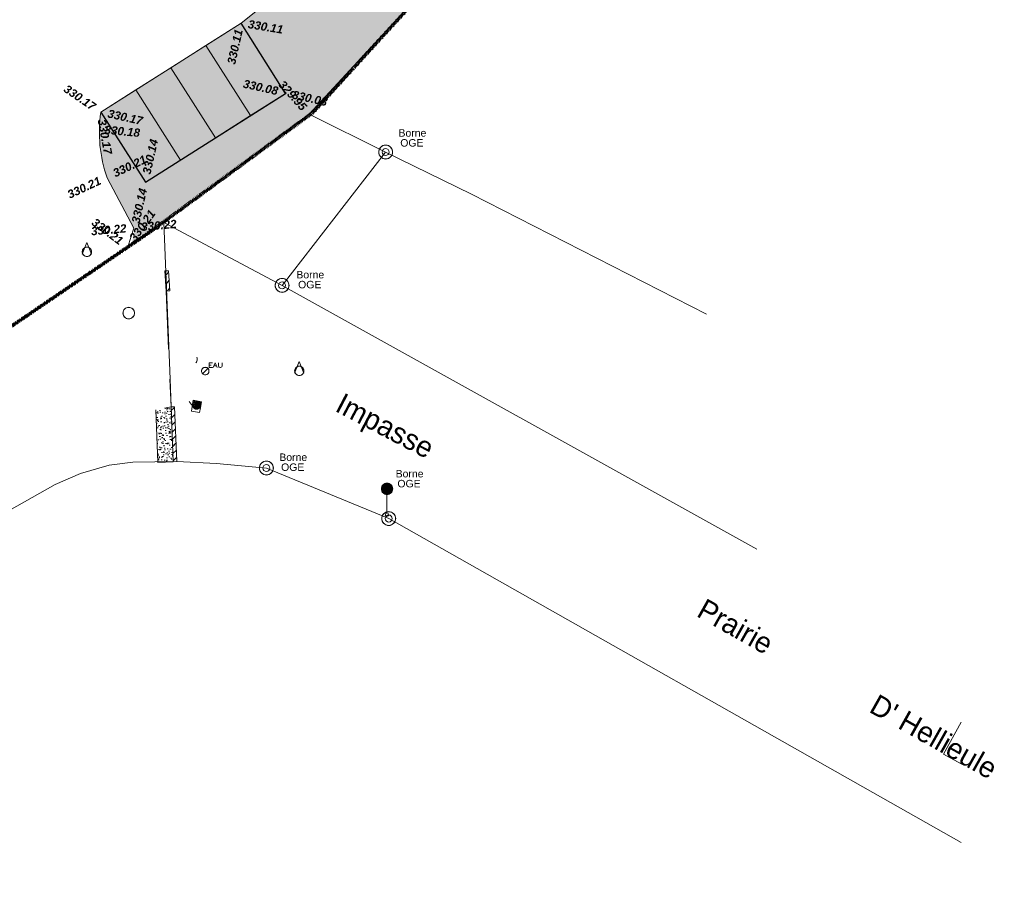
# Model space of a CAD drawing. Header units: centimetres. Extents: x -11246 to 29725, y -11714 to 13666.
# Tile 77 of 79: x 9298 to 9892, y 7083 to 7609. Entities that reach past the tile are written whole.
import ezdxf
from ezdxf.enums import TextEntityAlignment as Align

# ---------------------------------------------------------------- set-up
doc = ezdxf.new("R2010")
doc.units = ezdxf.units.CM
for name, pattern in [('Centre 2', [0.03175, 0.00635, -0.004763, 0.015875, -0.004763]), ('IMPORT-BORDCHAUSSEE', [0]), ('IMPORT-DISCONTINU', [0])]:
    doc.linetypes.add(name, pattern=pattern)
for name, color, linetype, lineweight in [('0- Cloture', 7, 'Continuous', 5), ('Caches des symboles', 7, 'Continuous', 5), ('COV_EPURES', 7, 'Continuous', 5), ('Regard', 7, 'Continuous', 5), ('SIGNALISATION', 7, 'IMPORT-DISCONTINU', 5), ('Surface Projet - Textes - Altitudes', 175, 'Continuous', 0)]:
    doc.layers.add(name, color=color, linetype=linetype, lineweight=lineweight)
doc.layers.add('0- nouvelle giration', color=7, linetype='Continuous')
for name, color, linetype, lineweight, true_color in [('BORNE-ANCIENNE', 7, 'Continuous', 5, 0x003f7f), ('CADASTRE', 190, 'IMPORT-BORDCHAUSSEE', 5, 0x7f00ff), ('dalle-beton', 7, 'Continuous', 5, 0x666666), ('ECRITURE', 160, 'Continuous', 5, 0x003fff), ('INACTIF', 4, 'Continuous', 5, 0x00ffff), ('MUR', 7, 'Continuous', 5, 0x7f3f00), ('POLYGO', 7, 'Continuous', 5, 0xa50000), ('PORTAIL', 6, 'Continuous', 5, 0xff00ff), ('RESEAU_AEP_SYMBOLE', 4, 'Continuous', 5, 0x00ffff), ('RESEAU_ASSAINISSEMENT_SYMBOLE', 7, 'Continuous', 5, 0xa55200), ('VERDI_CLOTURE LIMITE DE PROPRIETE', 1, 'Continuous', 5, 0xff0000), ('VERDI_Place permeable', 7, 'Continuous', 5, 0x7fffbf)]:
    doc.layers.add(name, color=color, linetype=linetype, lineweight=lineweight, true_color=true_color)
doc.styles.add('Altitude Surfaces projet', font='arialbi.ttf', dxfattribs={"height": 0.5})
doc.styles.add('Arial_1', font='arial.ttf', dxfattribs={"height": 0.45})
doc.styles.add('Book Antiqua', font='BKANT.TTF', dxfattribs={"height": 1.25})
doc.styles.add('RomanC', font='romanc__.ttf', dxfattribs={"width": 1.2385, "height": 0.283635})

# ---------------------------------------------------------------- blocks, each defined once
blk = doc.blocks.new('APS_VERDI_PLAN MASSE_V2_REVIT_dwg_zs_cache-14888787-RDC Bâtiment 500')
at = {"layer": 'Caches des symboles', "flags": 128}
blk.add_lwpolyline([(-0.2, 0.98), (-0.56, 0.83), (-0.83, 0.56), (-0.98, 0.2), (-0.98, -0.2), (-0.83, -0.56), (-0.56, -0.83), (-0.2, -0.98), (0.2, -0.98), (0.56, -0.83), (0.83, -0.56), (0.98, -0.2), (0.98, 0.2), (0.83, 0.56), (0.56, 0.83), (0.2, 0.98)], close=True, dxfattribs=at)
blk = doc.blocks.new('APS_VERDI_PLAN MASSE_V2_REVIT_dwg_i084-14888789-RDC Bâtiment 500')
at = {"layer": 'SIGNALISATION', "linetype": 'Continuous', "true_color": 0xff0000}
h = blk.add_hatch(color=1, dxfattribs=at)
h.paths.add_polyline_path([(0, -0.6), (0.13, -0.58), (0.2, -0.56), (0.26, -0.54), (0.36, -0.47), (0.42, -0.42), (0.45, -0.39), (0.5, -0.32), (0.54, -0.25), (0.58, -0.14), (0.59, -0.07), (0.6, 0), (0.58, 0.14), (0.56, 0.2), (0.54, 0.25), (0.5, 0.32), (0.43, 0.41), (0.39, 0.45), (0.32, 0.5), (0.21, 0.56), (0.15, 0.58), (0.08, 0.59), (0, 0.6), (-0.13, 0.58), (-0.2, 0.56), (-0.26, 0.54), (-0.36, 0.47), (-0.42, 0.42), (-0.45, 0.39), (-0.5, 0.32), (-0.54, 0.25), (-0.58, 0.15), (-0.59, 0.08), (-0.6, -0.01), (-0.58, -0.13), (-0.57, -0.17), (-0.54, -0.25), (-0.5, -0.32), (-0.44, -0.41), (-0.37, -0.47), (-0.27, -0.53), (-0.21, -0.56), (-0.15, -0.58), (-0.08, -0.59), (0, -0.6)])
h.paths.add_polyline_path([(-0.01, -0.42), (-0.08, -0.41), (-0.15, -0.39), (-0.22, -0.36), (-0.27, -0.32), (0, -0.06), (0.26, -0.33), (0.2, -0.37), (0.13, -0.4), (0.01, -0.42), (0, -0.42)])
h.paths.add_polyline_path([(0.32, -0.27), (0.06, 0), (0.33, 0.26), (0.37, 0.2), (0.4, 0.14), (0.41, 0.07), (0.42, -0.02), (0.41, -0.08), (0.39, -0.15), (0.36, -0.21), (0.33, -0.26)])
h.paths.add_polyline_path([(-0.33, -0.26), (-0.37, -0.19), (-0.4, -0.13), (-0.42, -0.01), (-0.41, 0.05), (-0.41, 0.09), (-0.39, 0.15), (-0.36, 0.22), (-0.32, 0.27), (-0.06, 0), (-0.33, -0.25)])
h.paths.add_polyline_path([(0, 0.06), (-0.26, 0.33), (-0.2, 0.37), (-0.13, 0.4), (-0.01, 0.42), (0.02, 0.42), (0.08, 0.41), (0.15, 0.39), (0.21, 0.36), (0.27, 0.32), (0, 0.06)])
at = {"layer": 'SIGNALISATION', "linetype": 'Continuous', "true_color": 0x0000ff}
h = blk.add_hatch(color=5, dxfattribs=at)
h.paths.add_polyline_path([(-0.01, -0.42), (0.06, -0.41), (0.13, -0.4), (0.2, -0.37), (0.26, -0.33), (0, -0.06), (-0.27, -0.32), (-0.21, -0.36), (-0.15, -0.39), (-0.04, -0.41), (-0.01, -0.42)])
h.paths.add_polyline_path([(0.32, -0.26), (0.36, -0.2), (0.39, -0.14), (0.41, -0.06), (0.42, 0), (0.41, 0.07), (0.39, 0.14), (0.37, 0.2), (0.33, 0.26), (0.07, 0), (0.27, -0.21)])
h.paths.add_polyline_path([(-0.33, -0.25), (-0.06, 0), (-0.32, 0.27), (-0.36, 0.21), (-0.39, 0.14), (-0.41, 0.04), (-0.41, -0.04), (-0.41, -0.07), (-0.39, -0.14), (-0.36, -0.21), (-0.33, -0.25)])
h.paths.add_polyline_path([(0, 0.07), (0.27, 0.32), (0.21, 0.36), (0.13, 0.4), (0.05, 0.41), (-0.04, 0.41), (-0.06, 0.41), (-0.13, 0.4), (-0.2, 0.37), (-0.26, 0.33), (0, 0.07)])
at = {"layer": 'SIGNALISATION', "color": 1, "linetype": 'Continuous', "true_color": 0xff0000, "flags": 128}
for points in [[(-0.33, -0.26), (-0.06, 0), (-0.32, 0.27)], [(-0.26, 0.33), (0, 0.06), (0.27, 0.32)], [(0.33, 0.26), (0.06, 0), (0.32, -0.27)], [(0.26, -0.33), (0, -0.06), (-0.27, -0.32)]]:
    blk.add_lwpolyline(points, dxfattribs=at)
at = {"layer": 'SIGNALISATION', "color": 5, "linetype": 'Continuous', "true_color": 0x0000ff, "flags": 128}
for points in [[(-0.33, -0.25), (-0.06, 0), (-0.32, 0.27)], [(-0.26, 0.33), (0, 0.07), (0.27, 0.32)], [(0.33, 0.26), (0.06, 0), (0.32, -0.26)], [(0.26, -0.33), (0, -0.06), (-0.27, -0.32)]]:
    blk.add_lwpolyline(points, dxfattribs=at)
at = {"layer": 'SIGNALISATION', "linetype": 'Continuous'}
blk.add_circle((0, 0), 0.625, dxfattribs=at)
at = {"layer": 'SIGNALISATION', "color": 1, "linetype": 'Continuous', "true_color": 0xff0000}
blk.add_circle((0, 0), 0.597, dxfattribs=at)
for start, end in [(139.5176, 217.5591), (50.2408, 127.9658), (320.5725, 38.6528), (229.261, 308.2184)]:
    blk.add_arc((0, 0), 0.419, start, end, dxfattribs=at)
at = {"layer": 'SIGNALISATION', "color": 5, "linetype": 'Continuous', "true_color": 0x0000ff}
for start, end in [(139.7409, 217.3345), (50.4657, 127.741), (320.7974, 38.4308), (229.4832, 307.9954)]:
    blk.add_arc((0, 0), 0.418, start, end, dxfattribs=at)
at = {"xscale": 0.625, "yscale": 0.625, "zscale": 0.625}
blk.add_blockref('APS_VERDI_PLAN MASSE_V2_REVIT_dwg_zs_cache-14888787-RDC Bâtiment 500', (0, 0), dxfattribs=at)
blk = doc.blocks.new('APS_VERDI_PLAN MASSE_V2_REVIT_dwg_A$C13781857-14888790-RDC Bâtiment 500')
at = {"layer": 'SIGNALISATION', "linetype": 'Continuous'}
blk.add_line((0.309, 1.204), (0.309, 0.2), dxfattribs=at)
blk.add_circle((0.309, 0.1), 0.1, dxfattribs=at)
at = {"xscale": 0.5, "yscale": 0.5, "zscale": 0.5}
blk.add_blockref('APS_VERDI_PLAN MASSE_V2_REVIT_dwg_i084-14888789-RDC Bâtiment 500', (0.313, 1.516), dxfattribs=at)
blk = doc.blocks.new('APS_VERDI_PLAN MASSE_V2_REVIT_dwg_STR6-14888814-RDC Bâtiment 500')
at = {"layer": 'RESEAU_ASSAINISSEMENT_SYMBOLE'}
for p, q in [((-36.781, -61.044), (-37.214, -60.966)), ((-37.202, -60.968), (-37.205, -60.986)), ((-37.191, -60.97), (-37.197, -61.001)), ((-37.128, -60.601), (-37.195, -60.97)), ((-37.181, -60.972), (-37.189, -61.016)), ((-37.17, -60.974), (-37.18, -61.03)), ((-37.16, -60.976), (-37.172, -61.043)), ((-37.149, -60.978), (-37.163, -61.055)), ((-37.139, -60.98), (-37.154, -61.066)), ((-37.078, -60.61), (-37.145, -60.979)), ((-37.128, -60.981), (-37.145, -61.076)), ((-37.118, -60.983), (-37.136, -61.086)), ((-37.107, -60.985), (-37.127, -61.095)), ((-37.097, -60.987), (-37.118, -61.103)), ((-37.086, -60.989), (-37.108, -61.111)), ((-37.076, -60.991), (-37.099, -61.117)), ((-37.029, -60.619), (-37.095, -60.988)), ((-37.065, -60.993), (-37.089, -61.124)), ((-37.055, -60.995), (-37.079, -61.129)), ((-37.044, -60.997), (-37.069, -61.134)), ((-37.034, -60.999), (-37.059, -61.138)), ((-37.023, -61), (-37.049, -61.142)), ((-36.979, -60.628), (-37.046, -60.997)), ((-37.013, -61.002), (-37.039, -61.145)), ((-37.002, -61.004), (-37.028, -61.148)), ((-36.992, -61.006), (-37.018, -61.15)), ((-36.981, -61.008), (-37.007, -61.151)), ((-36.93, -60.636), (-36.996, -61.006)), ((-36.971, -61.01), (-36.996, -61.151)), ((-36.96, -61.012), (-36.985, -61.152)), ((-36.95, -61.014), (-36.974, -61.151)), ((-36.939, -61.016), (-36.963, -61.15)), ((-36.929, -61.018), (-36.952, -61.148)), ((-36.88, -60.645), (-36.947, -61.014)), ((-36.918, -61.019), (-36.941, -61.145)), ((-36.908, -61.021), (-36.93, -61.142)), ((-36.897, -61.023), (-36.918, -61.139)), ((-36.887, -61.025), (-36.906, -61.134)), ((-36.831, -60.654), (-36.897, -61.023)), ((-36.876, -61.027), (-36.895, -61.129)), ((-36.866, -61.029), (-36.883, -61.123)), ((-36.855, -61.031), (-36.871, -61.116)), ((-36.845, -61.033), (-36.858, -61.109)), ((-36.781, -60.663), (-36.848, -61.032)), ((-36.834, -61.035), (-36.846, -61.101)), ((-36.824, -61.037), (-36.833, -61.091)), ((-36.813, -61.038), (-36.821, -61.081)), ((-36.803, -61.04), (-36.808, -61.07)), ((-36.731, -60.672), (-36.798, -61.041)), ((-36.792, -61.042), (-36.795, -61.058))]:
    blk.add_line(p, q, dxfattribs=at)
at = {"layer": 'RESEAU_ASSAINISSEMENT_SYMBOLE', "flags": 128}
blk.add_lwpolyline([(-36.8, -61.329), (-36.75, -61.05), (-37.245, -60.96), (-37.296, -61.239)], close=True, dxfattribs=at)
blk.add_lwpolyline([(-37.244, -60.961), (-37.177, -60.592), (-36.682, -60.681), (-36.749, -61.05), (-36.934, -61.017)], dxfattribs=at)
at = {"layer": 'RESEAU_ASSAINISSEMENT_SYMBOLE'}
blk.add_arc((-36.894, -60.431), 0.577, 204.61036, 278.34699, dxfattribs=at)
blk = doc.blocks.new('APS_VERDI_PLAN MASSE_V2_REVIT_dwg_STR15-14888815-RDC Bâtiment 500')
at = {"layer": 'RESEAU_AEP_SYMBOLE'}
blk.add_line((-0.172, -0.172), (0.172, 0.172), dxfattribs=at)
blk.add_circle((0, 0), 0.225, dxfattribs=at)
at = {"xscale": 0.225, "yscale": 0.225, "zscale": 0.225}
blk.add_blockref('APS_VERDI_PLAN MASSE_V2_REVIT_dwg_zs_cache-14888787-RDC Bâtiment 500', (0, 0), dxfattribs=at)
at = {"layer": 'RESEAU_AEP_SYMBOLE', "insert": (0.182, 0.499), "char_height": 0.2836, "width": 1.27886, "attachment_point": 1, "line_spacing_factor": 1.125357, "style": 'RomanC'}
blk.add_mtext('EAU', dxfattribs=at)
blk = doc.blocks.new('APS_VERDI_PLAN MASSE_V2_REVIT_dwg_zs_cache-14888816-RDC Bâtiment 500')
at = {"layer": 'Caches des symboles', "flags": 128}
blk.add_lwpolyline([(-43.642, -51.369), (-43.743, -51.411), (-43.821, -51.489), (-43.863, -51.59), (-43.863, -51.7), (-43.821, -51.801), (-43.743, -51.879), (-43.642, -51.921), (-43.532, -51.921), (-43.431, -51.879), (-43.353, -51.801), (-43.311, -51.7), (-43.311, -51.59), (-43.353, -51.489), (-43.431, -51.411), (-43.532, -51.369), (-43.642, -51.369)], dxfattribs=at)
blk = doc.blocks.new('APS_VERDI_PLAN MASSE_V2_REVIT_dwg_4-14888817-RDC Bâtiment 500')
at = {"layer": 'INACTIF'}
blk.add_circle((-43.587, -51.645), 0.281, dxfattribs=at)
at = {"layer": 'POLYGO', "flags": 128}
blk.add_lwpolyline([(-43.868, -51.785), (-43.587, -51.083), (-43.306, -51.785)], dxfattribs=at)
blk.add_blockref('APS_VERDI_PLAN MASSE_V2_REVIT_dwg_zs_cache-14888816-RDC Bâtiment 500', (0, 0))
blk = doc.blocks.new('APS_VERDI_PLAN MASSE_V2_REVIT_dwg_zs_cache-14888818-RDC Bâtiment 500')
at = {"layer": 'Caches des symboles', "flags": 128}
blk.add_lwpolyline([(-30.846, -58.547), (-30.948, -58.589), (-31.025, -58.667), (-31.067, -58.768), (-31.067, -58.878), (-31.025, -58.979), (-30.948, -59.057), (-30.846, -59.099), (-30.736, -59.099), (-30.635, -59.057), (-30.558, -58.979), (-30.516, -58.878), (-30.516, -58.768), (-30.558, -58.667), (-30.635, -58.589), (-30.736, -58.547), (-30.846, -58.547)], dxfattribs=at)
blk = doc.blocks.new('APS_VERDI_PLAN MASSE_V2_REVIT_dwg_4-14888819-RDC Bâtiment 500')
at = {"layer": 'INACTIF'}
blk.add_circle((-30.791, -58.823), 0.281, dxfattribs=at)
at = {"layer": 'POLYGO', "flags": 128}
blk.add_lwpolyline([(-31.072, -58.963), (-30.791, -58.26), (-30.51, -58.963)], dxfattribs=at)
blk.add_blockref('APS_VERDI_PLAN MASSE_V2_REVIT_dwg_zs_cache-14888818-RDC Bâtiment 500', (0, 0))
blk = doc.blocks.new('APS_VERDI_PLAN MASSE_V2_REVIT_dwg_zs_cache-14888839-RDC Bâtiment 500')
at = {"layer": 'Caches des symboles', "flags": 128}
blk.add_lwpolyline([(-41.139, -54.995), (-41.265, -55.047), (-41.362, -55.144), (-41.414, -55.27), (-41.414, -55.406), (-41.362, -55.532), (-41.265, -55.629), (-41.139, -55.681), (-41.002, -55.681), (-40.876, -55.629), (-40.78, -55.532), (-40.727, -55.406), (-40.727, -55.27), (-40.78, -55.144), (-40.876, -55.047), (-41.002, -54.995)], close=True, dxfattribs=at)
blk = doc.blocks.new('APS_VERDI_PLAN MASSE_V2_REVIT_dwg_GU14-14888840-RDC Bâtiment 500')
at = {"layer": 'Regard'}
blk.add_circle((-41.071, -55.338), 0.35, dxfattribs=at)
blk.add_blockref('APS_VERDI_PLAN MASSE_V2_REVIT_dwg_zs_cache-14888839-RDC Bâtiment 500', (0, 0))
blk = doc.blocks.new('APS_VERDI_PLAN MASSE_V2_REVIT_dwg_zs_cache-14888841-RDC Bâtiment 500')
at = {"layer": 'Caches des symboles', "flags": 128}
blk.add_lwpolyline([(-37.03, -58.337), (-37.004, -58.311), (-36.952, -58.185), (-36.952, -58.048), (-36.972, -58)], dxfattribs=at)
blk = doc.blocks.new('APS_VERDI_PLAN MASSE_V2_REVIT_dwg_GU14-14888842-RDC Bâtiment 500')
at = {"layer": 'Regard'}
for start, end in [(321.30886, 0), (0, 19.91758)]:
    blk.add_arc((-37.295, -58.117), 0.35, start, end, dxfattribs=at)
blk.add_blockref('APS_VERDI_PLAN MASSE_V2_REVIT_dwg_zs_cache-14888841-RDC Bâtiment 500', (0, 0))
blk = doc.blocks.new('APS_VERDI_PLAN MASSE_V2_REVIT_dwg_zs_cache-14888855-RDC Bâtiment 500')
at = {"layer": 'Caches des symboles', "flags": 128}
blk.add_lwpolyline([(-25.485, -67.306), (-25.637, -67.369), (-25.753, -67.485), (-25.815, -67.636), (-25.815, -67.8), (-25.753, -67.951), (-25.637, -68.067), (-25.485, -68.13), (-25.322, -68.13), (-25.17, -68.067), (-25.054, -67.951), (-24.992, -67.8), (-24.992, -67.636), (-25.054, -67.485), (-25.17, -67.369), (-25.322, -67.306)], close=True, dxfattribs=at)
blk = doc.blocks.new('APS_VERDI_PLAN MASSE_V2_REVIT_dwg_STP8-14888856-RDC Bâtiment 500')
at = {"layer": 'BORNE-ANCIENNE'}
for radius in [0.42, 0.21]:
    blk.add_circle((-25.404, -67.718), radius, dxfattribs=at)
blk.add_blockref('APS_VERDI_PLAN MASSE_V2_REVIT_dwg_zs_cache-14888855-RDC Bâtiment 500', (0, 0))
blk = doc.blocks.new('APS_VERDI_PLAN MASSE_V2_REVIT_dwg_zs_cache-14888857-RDC Bâtiment 500')
at = {"layer": 'Caches des symboles', "flags": 128}
blk.add_lwpolyline([(-32.855, -64.264), (-33.006, -64.327), (-33.122, -64.443), (-33.185, -64.594), (-33.185, -64.758), (-33.122, -64.909), (-33.006, -65.025), (-32.855, -65.088), (-32.691, -65.088), (-32.54, -65.025), (-32.424, -64.909), (-32.361, -64.758), (-32.361, -64.594), (-32.424, -64.443), (-32.54, -64.327), (-32.691, -64.264)], close=True, dxfattribs=at)
blk = doc.blocks.new('APS_VERDI_PLAN MASSE_V2_REVIT_dwg_STP8-14888858-RDC Bâtiment 500')
at = {"layer": 'BORNE-ANCIENNE'}
for radius in [0.42, 0.21]:
    blk.add_circle((-32.773, -64.676), radius, dxfattribs=at)
blk.add_blockref('APS_VERDI_PLAN MASSE_V2_REVIT_dwg_zs_cache-14888857-RDC Bâtiment 500', (0, 0))
blk = doc.blocks.new('APS_VERDI_PLAN MASSE_V2_REVIT_dwg_zs_cache-14888859-RDC Bâtiment 500')
at = {"layer": 'Caches des symboles', "flags": 128}
blk.add_lwpolyline([(-31.91, -53.258), (-32.062, -53.321), (-32.178, -53.436), (-32.24, -53.588), (-32.24, -53.752), (-32.178, -53.903), (-32.062, -54.019), (-31.91, -54.082), (-31.746, -54.082), (-31.595, -54.019), (-31.479, -53.903), (-31.416, -53.752), (-31.416, -53.588), (-31.479, -53.436), (-31.595, -53.321), (-31.746, -53.258)], close=True, dxfattribs=at)
blk = doc.blocks.new('APS_VERDI_PLAN MASSE_V2_REVIT_dwg_STP8-14888860-RDC Bâtiment 500')
at = {"layer": 'BORNE-ANCIENNE'}
for radius in [0.42, 0.21]:
    blk.add_circle((-31.828, -53.67), radius, dxfattribs=at)
blk.add_blockref('APS_VERDI_PLAN MASSE_V2_REVIT_dwg_zs_cache-14888859-RDC Bâtiment 500', (0, 0))
blk = doc.blocks.new('APS_VERDI_PLAN MASSE_V2_REVIT_dwg_zs_cache-14888861-RDC Bâtiment 500')
at = {"layer": 'Caches des symboles', "flags": 128}
blk.add_lwpolyline([(-25.67, -45.224), (-25.822, -45.287), (-25.938, -45.403), (-26, -45.554), (-26, -45.718), (-25.938, -45.869), (-25.822, -45.985), (-25.67, -46.048), (-25.507, -46.048), (-25.355, -45.985), (-25.239, -45.869), (-25.177, -45.718), (-25.177, -45.554), (-25.239, -45.403), (-25.355, -45.287), (-25.507, -45.224)], close=True, dxfattribs=at)
blk = doc.blocks.new('APS_VERDI_PLAN MASSE_V2_REVIT_dwg_STP8-14888862-RDC Bâtiment 500')
at = {"layer": 'BORNE-ANCIENNE'}
for radius in [0.42, 0.21]:
    blk.add_circle((-25.589, -45.636), radius, dxfattribs=at)
blk.add_blockref('APS_VERDI_PLAN MASSE_V2_REVIT_dwg_zs_cache-14888861-RDC Bâtiment 500', (0, 0))
blk = doc.blocks.new('APS_VERDI_PLAN MASSE_V2_REVIT_dwg_COV_Camion _ remorque 18_77 m_ELT1_V1_3D-14888917-RDC Bâtiment 500')
at = {"layer": 'COV_EPURES'}
for p, q in [((2.464, 1.215), (3.69, 1.215)), ((3.69, 1.215), (2.464, 1.215)), ((3.69, 1.215), (2.464, 1.215)), ((3.69, 1.215), (3.69, -0.979)), ((3.69, 1.215), (3.69, -0.979))]:
    blk.add_line(p, q, dxfattribs=at)
at = {"layer": 'COV_EPURES', "flags": 128}
blk.add_lwpolyline([(2.464, 1.215), (2.886, 1.215), (3.69, 1.215)], dxfattribs=at)
blk = doc.blocks.new('A$Cd462aaf2')
at = {"layer": 'Surface Projet - Textes - Altitudes', "color": 94, "style": 'Altitude Surfaces projet'}
for s, rotation, p in [('330.11', 350.58876, (-33.875, -37.913, -329.963)), ('329.95', 311.79169, (-31.897, -41.433, -329.963)), ('330.08', 347.40183, (-31.2, -42.161, -329.963)), ('330.17', 280.61452, (-42.699, -43.661, -329.963)), ('330.18', 354.53847, (-42.519, -44.279, -329.963)), ('330.21', 25.20046, (-41.979, -46.937, -329.963)), ('330.14', 77.40183, (-40.665, -49.913, -329.963)), ('330.21', 54.05398, (-40.876, -50.928, -329.963)), ('330.22', 5.02715, (-40.318, -50.144, -329.963))]:
    blk.add_text(s, height=0.5, rotation=rotation, dxfattribs=at).set_placement(p, align=Align.MIDDLE_LEFT)
at = {"layer": 'Surface Projet - Textes - Altitudes', "color": 250, "style": 'Altitude Surfaces projet'}
for s, rotation, p in [('330.11', 77.40183, (-34.901, -40.333, -329.963)), ('330.08', 347.40183, (-34.161, -41.499, -329.963)), ('330.17', 347.40183, (-42.323, -43.298, -329.963)), ('330.14', 77.40183, (-40.003, -46.952, -329.963))]:
    blk.add_text(s, height=0.5, rotation=rotation, dxfattribs=at).set_placement(p, align=Align.MIDDLE_LEFT)
at = {"layer": 'Surface Projet - Textes - Altitudes', "color": 251, "style": 'Altitude Surfaces projet'}
for s, rotation, p in [('330.17', 325.61452, (-44.898, -41.749, -329.963)), ('330.21', 25.20046, (-44.724, -48.228, -329.963)), ('330.21', 323.15886, (-43.203, -49.779, -329.963)), ('330.22', 5.02715, (-43.339, -50.41, -329.963))]:
    blk.add_text(s, height=0.5, rotation=rotation, dxfattribs=at).set_placement(p, align=Align.MIDDLE_LEFT)

msp = doc.modelspace()

# ---------------------------------------------------------------- hatches: boundary and pattern name
at = {"layer": '0- nouvelle giration', "true_color": 0xafd9aa}
h = msp.add_hatch(dxfattribs=at)
h.set_pattern_fill('ANSI37', color=9, scale=0.1)
h.set_pattern_definition([(45, (7774.85803, 7985.276), (-0.224506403, 0.224506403), []), (135, (7774.85803, 7985.276), (-0.224506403, -0.224506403), [])])
edge = h.paths.add_edge_path(flags=17)
edge.add_line((9243.54198, 7704.82506), (9243.40936, 7704.82506))
edge.add_line((9243.40936, 7704.82506), (9243.40936, 7708.5333))
edge.add_line((9243.40936, 7708.5333), (9213.88491, 7706.5696))
edge.add_line((9213.88491, 7706.5696), (9188.19938, 7704.82785))
edge.add_line((9188.19938, 7704.82785), (9189.17129, 7648.75755))
edge.add_line((9189.17129, 7648.75755), (9220.30806, 7648.75755))
edge.add_arc((9166.29993, 7703.98581), 77.24662, 314.36005498, 360.62251027)
h.paths.add_polyline_path([(9193.58079, 7844.61128), (9151.37886, 7844.61128), (9151.37886, 7816.5384), (9193.58079, 7816.5384)], flags=17)
h.paths.add_polyline_path([(9211.56537, 7844.5853), (9298.47012, 7844.61142), (9298.47012, 7708.5384), (9279.95936, 7708.5384), (9279.95936, 7816.5384), (9211.56537, 7816.5384)], flags=17)
edge = h.paths.add_edge_path(flags=16)
edge.add_spline(control_points=[(8483.63265, 7747.9229), (8473.23546, 7766.04001), (8456.33208, 7793.00915), (8501.19299, 7819.33115), (8555.30671, 7815.05292), (8633.99958, 7814.76278), (8681.88639, 7817.79357), (8812.04957, 7813.04972), (8874.00138, 7813.00905), (8932.40475, 7788.6433), (8971.81768, 7764.98597), (8983.22669, 7744.08026), (8942.80299, 7723.64343), (8888.85969, 7706.3563), (8803.02282, 7722.64778), (8701.19564, 7730.407), (8620.77239, 7677.51211), (8598.90441, 7637.43833), (8525.9665, 7683.11303), (8500.19393, 7723.13495), (8483.63265, 7747.9229)], knot_values=[0, 0, 0, 0, 5.205560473, 7.910229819, 14.488220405, 21.740027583, 32.113314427, 40.526554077, 55.688985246, 57.317719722, 57.317719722, 57.317719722, 61.137916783, 67.881664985, 74.416986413, 84.722557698, 90.464298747, 100.393023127, 105.711588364, 114.635439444, 114.635439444, 114.635439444, 114.635439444], degree=3, periodic=0)
edge = h.paths.add_edge_path()
edge.add_line((9095.44936, 7816.5384), (9095.44936, 7844.61128))
edge.add_line((9095.44936, 7844.61128), (8363.63307, 7844.61128))
edge.add_line((8363.63307, 7844.61128), (8347.47536, 7844.61147))
edge.add_line((8347.47536, 7844.61147), (8347.47536, 7964.60904))
edge.add_line((8347.47536, 7964.60904), (9687.30169, 7964.60904))
edge.add_line((9687.30169, 7964.60904), (9687.30169, 7844.61147))
edge.add_line((9687.30169, 7844.61147), (9672.30169, 7844.61147))
edge.add_line((9672.30169, 7844.61147), (9658.58917, 7826.69484))
edge.add_line((9658.58917, 7826.69484), (9644.32377, 7809.23621))
edge.add_line((9644.32377, 7809.23621), (9655.60365, 7775.11519))
edge.add_line((9655.60365, 7775.11519), (9643.34668, 7762.87259))
edge.add_line((9643.34668, 7762.87259), (9643.49249, 7762.72575))
edge.add_line((9643.49249, 7762.72575), (9634.97242, 7754.2754))
edge.add_line((9634.97242, 7754.2754), (9630.38849, 7749.92959))
edge.add_line((9630.38849, 7749.92959), (9513.69088, 7633.36876))
edge.add_line((9513.69088, 7633.36876), (9478.72437, 7644.19953))
edge.add_line((9478.72437, 7644.19953), (9431.82234, 7606.52208))
edge.add_line((9431.82234, 7606.52208), (9458.61503, 7564.30654))
edge.add_line((9458.61503, 7564.30654), (9374.18395, 7510.72116))
edge.add_line((9374.18395, 7510.72116), (9347.39126, 7552.93669))
edge.add_arc((9428.4727, 7540.78475), 81.98701, 171.47633564, 199.44571408)
edge.add_line((9351.16245, 7513.49017), (9367.34464, 7483.02096))
edge.add_line((9367.34464, 7483.02096), (9368.11515, 7480.94579))
edge.add_line((9368.11515, 7480.94579), (9365.54978, 7473.01202))
edge.add_line((9365.54978, 7473.01202), (9377.5866, 7481.20335))
edge.add_line((9377.5866, 7481.20335), (9416.24641, 7509.54068))
edge.add_line((9416.24641, 7509.54068), (9472.80555, 7551.73829))
edge.add_line((9472.80555, 7551.73829), (9652.54838, 7746.4625))
edge.add_line((9652.54838, 7746.4625), (9772.29725, 7980.27599))
edge.add_line((9772.29725, 7980.27599), (9769.85803, 7980.27599))
edge.add_line((9769.85803, 7980.27599), (9769.85803, 7985.58575))
edge.add_line((9769.85803, 7985.58575), (8917.5, 8038.39161))
edge.add_line((8917.5, 8038.39161), (8846.58169, 8034.86069))
edge.add_line((8846.58169, 8034.86069), (8847.14345, 8033.97842))
edge.add_line((8847.14345, 8033.97842), (8826.38878, 8020.1032))
edge.add_line((8826.38878, 8020.1032), (8816.32012, 8030.67753))
edge.add_line((8816.32012, 8030.67753), (8817.76825, 8032.05644))
edge.add_line((8817.76825, 8032.05644), (8826.057, 8023.32514))
edge.add_line((8826.057, 8023.32514), (8826.67645, 8022.70085))
edge.add_line((8826.67645, 8022.70085), (8844.40644, 8034.55396))
edge.add_line((8844.40644, 8034.55396), (8844.28397, 8034.74629))
edge.add_line((8844.28397, 8034.74629), (8555.30881, 8020.35863))
edge.add_line((8555.30881, 8020.35863), (8297.07026, 7972.96972))
edge.add_line((8297.07026, 7972.96972), (8324.77286, 7897.5166))
edge.add_line((8324.77286, 7897.5166), (8337.47536, 7862.66193))
edge.add_line((8337.47536, 7862.66193), (8350.4065, 7827.60489))
edge.add_line((8350.4065, 7827.60489), (8664.08488, 7532.15748))
edge.add_line((8664.08488, 7532.15748), (9049.04773, 7532.24777))
edge.add_line((9049.04773, 7532.24777), (9270.19189, 7408.11878))
edge.add_line((9270.19189, 7408.11878), (9236.40839, 7436.78897))
edge.add_line((9236.40839, 7436.78897), (9193.74813, 7472.9924))
edge.add_line((9193.74813, 7472.9924), (9118.3404, 7538.29746))
edge.add_line((9118.3404, 7538.29746), (9095.69374, 7557.22689))
edge.add_arc((9063.44192, 7510.33914), 56.90906, 55.47779667, 90.22136055)
edge.add_line((9063.22205, 7567.24777), (9039.04773, 7542.24777))
edge.add_line((9039.04773, 7542.24777), (8989.04773, 7542.24777))
edge.add_line((8989.04773, 7542.24777), (8939.04773, 7542.24777))
edge.add_line((8939.04773, 7542.24777), (8889.04773, 7542.24777))
edge.add_line((8889.04773, 7542.24777), (8839.04773, 7542.24777))
edge.add_line((8839.04773, 7542.24777), (8789.04773, 7542.24777))
edge.add_line((8789.04773, 7542.24777), (8697.13197, 7542.24777))
edge.add_arc((8697.13197, 7592.24777), 50, 180, 270, ccw=False)
edge.add_line((8647.13197, 7592.24777), (8647.13197, 7632.62031))
edge.add_arc((8697.13197, 7632.62031), 50, 90, 180, ccw=False)
edge.add_line((8697.13197, 7682.62031), (8744.0519, 7682.62031))
edge.add_line((8744.0519, 7682.62031), (8763.95596, 7697.74739))
edge.add_line((8763.95596, 7697.74739), (8763.97109, 7697.72748))
edge.add_line((8763.97109, 7697.72748), (8775.46957, 7682.59791))
edge.add_line((8775.46957, 7682.59791), (8795.37362, 7697.72499))
edge.add_line((8795.37362, 7697.72499), (8806.86862, 7682.6))
edge.add_line((8806.86862, 7682.6), (8826.77267, 7697.72708))
edge.add_line((8826.77267, 7697.72708), (8838.25519, 7682.61851))
edge.add_line((8838.25519, 7682.61851), (8858.15924, 7697.74559))
edge.add_line((8858.15924, 7697.74559), (8869.66683, 7682.60403))
edge.add_line((8869.66683, 7682.60403), (8889.57088, 7697.73111))
edge.add_line((8889.57088, 7697.73111), (8901.05294, 7682.62314))
edge.add_line((8901.05294, 7682.62314), (8920.95699, 7697.75023))
edge.add_line((8920.95699, 7697.75023), (8932.35734, 7682.74977))
edge.add_line((8932.35734, 7682.74977), (8952.26139, 7697.87685))
edge.add_line((8952.26139, 7697.87685), (8963.87508, 7682.59568))
edge.add_line((8963.87508, 7682.59568), (8983.77913, 7697.72277))
edge.add_line((8983.77913, 7697.72277), (8995.21833, 7682.74977))
edge.add_line((8995.21833, 7682.74977), (9015.12239, 7697.87685))
edge.add_line((9015.12239, 7697.87685), (9026.73438, 7682.59791))
edge.add_line((9026.73438, 7682.59791), (9053.01733, 7702.57295))
edge.add_line((9053.01733, 7702.57295), (9083.27704, 7662.75755))
edge.add_line((9083.27704, 7662.75755), (9093.91704, 7648.75755))
edge.add_line((9093.91704, 7648.75755), (9145.20732, 7648.75755))
edge.add_line((9145.20732, 7648.75755), (9145.20732, 7701.91252))
edge.add_line((9145.20732, 7701.91252), (9095.44936, 7698.5384))
edge.add_line((9095.44936, 7698.5384), (9095.44936, 7816.5384))
at = {"layer": 'dalle-beton'}
h = msp.add_hatch(dxfattribs=at)
h.set_pattern_fill('FP_7', color=256, scale=10, style=0, pattern_type=2)
h.set_pattern_definition([(301.357, (-19901876.582, -72391385.284), (5.99835789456, 0.1421161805), [0, -3.75]), (56.357, (-19901877.232, -72391384.724), (-5.98791555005, 0.3812634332), [0, -6.25]), (142.357, (-19901877.232, -72391384.724), (-0.79803056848, -5.94673369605), [0, -5]), (169.357, (-19901877.392, -72391385.574), (1.98871015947, -5.6608768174), [0, -5]), (63.357, (-19901879.032, -72391384.824), (-5.98974685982, -0.35132178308), [0, -5]), (275.357, (-19901879.032, -72391384.824), (5.45358799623, -2.50177385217), [0, -5]), (41.357, (-19901876.412, -72391387.084), (-5.68520403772, 1.91805878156), [0, -6.25]), (289.357, (-19901875.772, -72391383.674), (5.8968269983, -1.108118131), [0, -5]), (164.357, (-19901875.772, -72391383.674), (1.4877645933, -5.8126629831), [0, -5]), (103.357, (-19901876.582, -72391383.964), (-5.74869367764, 1.71843400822), [0, -2.5]), (237.357, (-19901877.062, -72391386.514), (2.757240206, -5.32898873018), [0, -3.1])])
h.paths.add_polyline_path([(9381.73333, 7341.87094), (9391.04414, 7342.33391), (9389.67202, 7375.34641), (9384.39402, 7374.32477), (9380.57747, 7373.64339), (9381.71649, 7342.33391)])
at = {"layer": 'MUR'}
h = msp.add_hatch(dxfattribs=at)
h.set_pattern_fill('FP_6', color=256, scale=10, style=0, pattern_type=2)
h.set_pattern_definition([(54, (-19901877.072, -72391385.194), (-2.56862895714, 1.86621817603), [])])
h.paths.add_polyline_path([(9386.78965, 7445.18307), (9388.9183, 7445.32005), (9388.14005, 7457.414), (9386.0114, 7457.27702)])
h = msp.add_hatch(dxfattribs=at)
h.set_pattern_fill('FP_5', color=256, scale=10, style=0, pattern_type=2)
h.set_pattern_definition([(45, (-19901877.072, -72391385.194), (-2.24506403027, 2.24506403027), [])])
h.paths.add_polyline_path([(9391.04414, 7342.33391), (9393.18374, 7342.4403), (9391.81235, 7375.43537), (9389.67202, 7375.34641), (9390.10114, 7365.02196)])
at = {"layer": 'VERDI_Place permeable', "true_color": 0x808080}
h = msp.add_hatch(color=8, dxfattribs=at)
h.dxf.hatch_style = 1
h.paths.add_polyline_path([(8889.04773, 7542.24777), (9038.39962, 7542.24777), (9063.22205, 7567.24777), (8789.04773, 7567.24777), (8789.04773, 7542.24777), (8852.28024, 7542.24777)])
h.paths.add_polyline_path([(9347.39126, 7552.93669), (9368.49903, 7566.33304), (9395.29172, 7524.1175), (9374.18395, 7510.72116)])
h.paths.add_polyline_path([(9368.49903, 7566.33304), (9389.6068, 7579.72938), (9416.39949, 7537.51385), (9395.29172, 7524.1175)])
h.paths.add_polyline_path([(9410.71457, 7593.12573), (9431.82234, 7606.52208), (9458.61503, 7564.30654), (9437.50726, 7550.91019)])
h.paths.add_polyline_path([(9389.6068, 7579.72938), (9410.71457, 7593.12573), (9437.50726, 7550.91019), (9416.39949, 7537.51385)])
h.paths.add_polyline_path([(8763.97109, 7697.72748), (8744.06704, 7682.6004), (8774.3212, 7642.79229), (8794.22526, 7657.91937)])
h.paths.add_polyline_path([(8795.37362, 7697.72499), (8775.46957, 7682.59791), (8805.72373, 7642.7898), (8825.62779, 7657.91688)])
h.paths.add_polyline_path([(8826.77267, 7697.72708), (8806.86862, 7682.6), (8837.12278, 7642.79189), (8857.02683, 7657.91897)])
h.paths.add_polyline_path([(8858.15924, 7697.74559), (8838.25519, 7682.61851), (8868.50935, 7642.8104), (8888.41341, 7657.93748)])
h.paths.add_polyline_path([(8889.57088, 7697.73111), (8869.66683, 7682.60403), (8899.92099, 7642.79592), (8919.82505, 7657.923)])
h.paths.add_polyline_path([(8920.95699, 7697.75023), (8901.05294, 7682.62314), (8931.3071, 7642.81503), (8951.21115, 7657.94212)])
h.paths.add_polyline_path([(8952.26139, 7697.87685), (8932.35734, 7682.74977), (8962.6115, 7642.94166), (8982.51555, 7658.06874)])
h.paths.add_polyline_path([(8983.77913, 7697.72277), (8963.87508, 7682.59568), (8994.12924, 7642.78758), (9014.0333, 7657.91466)])
h.paths.add_polyline_path([(9015.12239, 7697.87685), (8995.21833, 7682.74977), (9025.47249, 7642.94166), (9045.37655, 7658.06874)])

# ---------------------------------------------------------------- linework, layer by layer
at = {"lineweight": 5, "flags": 128}
for points in [[(9410.71457, 7593.12573), (9431.82234, 7606.52208), (9458.61503, 7564.30654), (9437.50726, 7550.91019)], [(9389.6068, 7579.72938), (9410.71457, 7593.12573), (9437.50726, 7550.91019), (9416.39949, 7537.51385)], [(9368.49903, 7566.33304), (9389.6068, 7579.72938), (9416.39949, 7537.51385), (9395.29172, 7524.1175)], [(9347.39126, 7552.93669), (9368.49903, 7566.33304), (9395.29172, 7524.1175), (9374.18395, 7510.72116)]]:
    msp.add_lwpolyline(points, close=True, dxfattribs=at)
at = {"layer": '0- Cloture', "color": 30, "lineweight": 50, "true_color": 0xff7f00}
msp.add_line((9270.19189, 7408.11878), (9377.5866, 7481.20335), dxfattribs=at)
at = {"layer": '0- Cloture', "flags": 128}
for points in [[(9347.39126, 7552.93669), (9431.82234, 7606.52208), (9478.72437, 7644.19953), (9513.69088, 7633.36876), (9655.602, 7775.11355), (9644.32377, 7809.23621), (9658.58917, 7826.69484), (9672.30169, 7844.61147), (9672.30169, 7859.61147), (9672.30169, 7949.60885), (8361.69901, 7949.60885), (8361.69901, 7859.48233), (9227.68294, 7859.48233), (9298.47012, 7859.61147), (9298.47012, 7844.61142), (9298.47012, 7814.70189), (9298.47012, 7715.0384), (9298.47012, 7708.5384), (9279.95936, 7708.5384)], [(9095.69374, 7557.22689), (9118.3404, 7538.29746), (9193.74813, 7472.9924), (9270.19189, 7408.11878), (9363.70159, 7471.75428), (9367.34464, 7483.02096), (9351.16245, 7513.49017)]]:
    msp.add_lwpolyline(points, dxfattribs=at)
at = {"layer": '0- Cloture'}
msp.add_arc((9428.4727, 7540.78475), 81.98701, 171.47633564, 199.44571408, dxfattribs=at)
at = {"layer": '0- nouvelle giration', "flags": 128}
msp.add_lwpolyline([(9347.39126, 7552.93669), (9374.18395, 7510.72116), (9458.61503, 7564.30654), (9431.82234, 7606.52208)], dxfattribs=at)
at = {"layer": 'CADASTRE', "linetype": 'Continuous'}
msp.add_line((9389.06592, 7392.00599), (9391.04414, 7342.33391), dxfattribs=at)
at = {"layer": 'CADASTRE', "linetype": 'Continuous', "flags": 128}
for points in [[(8793.11646, 7083.45797), (9385.30442, 7486.4555), (9472.80555, 7551.73829), (9652.54838, 7746.4625), (9772.29725, 7980.27599)], [(9472.80555, 7551.73829), (9518.97286, 7528.9166), (9570.67286, 7503.5166), (9712.37286, 7431.2166)], [(9742.70548, 7289.65581), (9456.5739, 7448.57874), (9518.97286, 7528.9166)], [(9456.5739, 7448.57874), (9385.30443, 7486.4555), (9389.06592, 7392.00599)], [(9865.83029, 7112.82465), (9520.82253, 7308.09444), (9447.12891, 7338.51615), (9417.1093, 7341.34167), (9393.18447, 7342.42287), (9366.71945, 7342.11474), (9352.42652, 7340.33998), (9335.17522, 7335.30559), (9319.7706, 7328.61628), (9292.07961, 7312.90316), (9021.09656, 7128.184), (8955.48154, 7083.45797)]]:
    msp.add_lwpolyline(points, dxfattribs=at)
at = {"layer": 'dalle-beton'}
msp.add_line((9385.64967, 7374.54894), (9389.67202, 7375.34641), dxfattribs=at)
at = {"layer": 'dalle-beton', "flags": 128}
msp.add_lwpolyline([(9391.04414, 7342.33391), (9381.73333, 7341.87094), (9380.57747, 7373.64339)], dxfattribs=at)
at = {"layer": 'MUR'}
for p, q in [((9388.9183, 7445.32005), (9388.14005, 7457.414)), ((9391.81235, 7375.43537), (9393.18447, 7342.42287))]:
    msp.add_line(p, q, dxfattribs=at)
at = {"layer": 'MUR', "flags": 128}
for points in [[(9386.78965, 7445.18307), (9386.0114, 7457.27702), (9388.14005, 7457.414), (9388.9183, 7445.32005), (9386.78965, 7445.18307), (9386.0114, 7457.27702)], [(9389.67202, 7375.34641), (9391.04414, 7342.33391), (9393.18447, 7342.42287), (9391.81235, 7375.43537), (9389.67202, 7375.34641), (9391.04414, 7342.33391)]]:
    msp.add_lwpolyline(points, dxfattribs=at)
at = {"layer": 'PORTAIL'}
for p, q in [((9386.78965, 7445.18307), (9388.22468, 7410.41385)), ((9388.98384, 7392.02008), (9389.67202, 7375.34641))]:
    msp.add_line(p, q, dxfattribs=at)
at = {"layer": 'VERDI_CLOTURE LIMITE DE PROPRIETE', "linetype": 'Centre 2', "lineweight": 90, "flags": 128}
msp.add_lwpolyline([(9772.29725, 7980.27599), (9652.54838, 7746.4625), (9514.07264, 7595.30748), (9475.21034, 7552.76078), (9377.5866, 7481.20335), (9368.32163, 7474.89832), (9270.19189, 7408.11878)], dxfattribs=at)

# ---------------------------------------------------------------- block references
for name, p, xscale, yscale, zscale in [('A$Cd462aaf2', (9774.85803, 7985.27599), 10, 10, 10), ('APS_VERDI_PLAN MASSE_V2_REVIT_dwg_STP8-14888862-RDC Bâtiment 500', (9774.85803, 7985.27599), 10, 10, 10), ('APS_VERDI_PLAN MASSE_V2_REVIT_dwg_4-14888817-RDC Bâtiment 500', (9774.85803, 7985.27599), 10, 10, 10), ('APS_VERDI_PLAN MASSE_V2_REVIT_dwg_STP8-14888860-RDC Bâtiment 500', (9774.85803, 7985.27599), 10, 10, 10), ('APS_VERDI_PLAN MASSE_V2_REVIT_dwg_GU14-14888840-RDC Bâtiment 500', (9774.85803, 7985.27599), 10, 10, 10), ('APS_VERDI_PLAN MASSE_V2_REVIT_dwg_GU14-14888842-RDC Bâtiment 500', (9774.85803, 7985.27599), 10, 10, 10), ('APS_VERDI_PLAN MASSE_V2_REVIT_dwg_STR15-14888815-RDC Bâtiment 500', (9410.27389, 7396.95441), 10, 10, 10), ('APS_VERDI_PLAN MASSE_V2_REVIT_dwg_4-14888819-RDC Bâtiment 500', (9774.85803, 7985.27599), 10, 10, 10), ('APS_VERDI_PLAN MASSE_V2_REVIT_dwg_STR6-14888814-RDC Bâtiment 500', (9774.85803, 7985.27599), 10, 10, 10), ('APS_VERDI_PLAN MASSE_V2_REVIT_dwg_STP8-14888858-RDC Bâtiment 500', (9774.85803, 7985.27599), 10, 10, 10), ('APS_VERDI_PLAN MASSE_V2_REVIT_dwg_A$C13781857-14888790-RDC Bâtiment 500', (9516.38064, 7309.30488), 11, 11, 11), ('APS_VERDI_PLAN MASSE_V2_REVIT_dwg_STP8-14888856-RDC Bâtiment 500', (9774.85803, 7985.27599), 10, 10, 10)]:
    msp.add_blockref(name, p, dxfattribs=dict(xscale=xscale, yscale=yscale, zscale=zscale))
at = {"xscale": 10, "yscale": 10, "zscale": 10, "rotation": 150.8006834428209}
msp.add_blockref('APS_VERDI_PLAN MASSE_V2_REVIT_dwg_COV_Camion _ remorque 18_77 m_ELT1_V1_3D-14888917-RDC Bâtiment 500', (9893.26673, 7158.80136), dxfattribs=at)

# ---------------------------------------------------------------- texts
at = {"layer": 'BORNE-ANCIENNE', "char_height": 4.5, "attachment_point": 1, "line_spacing_factor": 0.941778, "style": 'Arial_1'}
for s, insert, width in [('Borne', (9526.72427, 7542.70537), 20.0537189), ('OGE', (9527.78851, 7536.71758), 16.6930682), ('Borne', (9465.17064, 7457.29783), 20.0537189), ('OGE', (9466.23488, 7451.31004), 16.6930682), ('Borne', (9454.91739, 7347.28321), 20.0537189), ('OGE', (9455.98163, 7341.29541), 16.6930682), ('Borne', (9525.00003, 7337.36291), 20.0537189), ('OGE', (9526.06427, 7331.37512), 16.6930682)]:
    msp.add_mtext(s, dxfattribs=dict(at, insert=insert, width=width))
at = {"layer": 'ECRITURE', "char_height": 12.5, "attachment_point": 1, "line_spacing_factor": 1.084686, "style": 'Book Antiqua'}
for s, insert, width, rotation in [('Impasse', (9493.61449, 7384.23417), 80.0394841, 332.31060167), ('Prairie', (9711.79352, 7260.39531), 64.6291316, 330.59789337), ("D' Hellieule", (9815.72429, 7202.77013), 115.263147, 330.59789337)]:
    msp.add_mtext(s, dxfattribs=dict(at, insert=insert, width=width, rotation=rotation))

doc.saveas('drawing.dxf')
